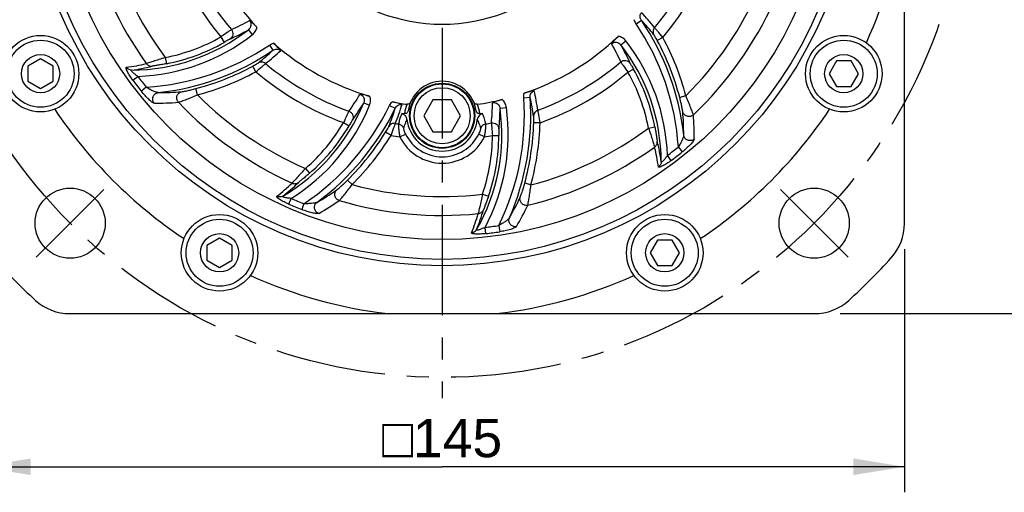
# Model space of a CAD drawing. Header units: millimetres. Extents: x 0 to 420, y 0 to 297.
# Tile 39 of 44: x 299 to 376, y 142 to 179. Entities that reach past the tile are written whole.
import ezdxf
from ezdxf.enums import TextEntityAlignment as Align

# ---------------------------------------------------------------- set-up
doc = ezdxf.new("R2010")
doc.units = ezdxf.units.MM
doc.header["$LTSCALE"] = 23.1
doc.linetypes.add('CENTER', pattern=[0.6, 0.375, -0.075, 0.075, -0.075])
doc.layers.get('0').update_dxf_attribs({"linetype": 'CONTINUOUS'})
for name, color, linetype in [('AXIS', 7, 'CONTINUOUS'), ('COMPONENTS', 7, 'CONTINUOUS'), ('DIMENSION', 7, 'CONTINUOUS')]:
    doc.layers.add(name, color=color, linetype=linetype)
doc.styles.get("Standard").update_dxf_attribs({"font": 'arial.ttf'})
doc.styles.add('TEXTSTYLE_4', font='gdt')
doc.dimstyles.new('DIMSTYLE_3', dxfattribs={"dimtxt": 3, "dimasz": 4, "dimexe": 0.18, "dimexo": 0.0625, "dimgap": 0.09, "dimtad": 1, "dimlfac": 2, "dimdsep": 46, "dimtxsty": 'STANDARD', "dimblk": '_FILLED', "dimblk1": '_FILLED', "dimblk2": '_FILLED', "dimcen": 0.09, "dimadec": 0, "dimazin": 0, "dimtp": 0.5, "dimtm": 0.5, "dimtfac": 1, "dimtofl": 0, "dimtmove": 0, "dimatfit": 3, "dimldrblk": '_FILLED', "dimfxl": 1, "dimtolj": 1, "dimarcsym": 0})
doc.dimstyles.new('DIMSTYLE_5', dxfattribs={"dimtxt": 3, "dimasz": 4, "dimexe": 0.18, "dimexo": 0.0625, "dimgap": 0.09, "dimtad": 1, "dimtih": 1, "dimtoh": 1, "dimlfac": 2, "dimdsep": 46, "dimtxsty": 'STANDARD', "dimblk": '_FILLED', "dimblk1": '_FILLED', "dimblk2": '_FILLED', "dimcen": 0.09, "dimadec": 0, "dimazin": 0, "dimtol": 1, "dimtp": 0.2, "dimtm": 0.2, "dimtfac": 1, "dimtofl": 0, "dimtmove": 0, "dimatfit": 3, "dimldrblk": '_FILLED', "dimfxl": 1, "dimtolj": 1, "dimarcsym": 0})

# ---------------------------------------------------------------- blocks, each defined once
blk = doc.blocks.new('_FILLED')
at = {"color": 0, "linetype": 'BYBLOCK'}
blk.add_solid([(0, 0), (-1, 0.1625), (-1, -0.1625)], dxfattribs=at)
blk = doc.blocks.new('*D2')
at = {"layer": 'DIMENSION', "color": 2, "linetype": 'CONTINUOUS'}
for p, q in [((295.7, 161.486), (295.7, 142.428)), ((368.2, 161.486), (368.2, 142.428)), ((295.7, 144.428), (331.95, 144.428)), ((368.2, 144.428), (331.95, 144.428))]:
    blk.add_line(p, q, dxfattribs=at)
at = {"layer": 'DIMENSION', "color": 2, "linetype": 'CONTINUOUS', "xscale": 4, "yscale": 4, "zscale": 4, "rotation": 180}
blk.add_blockref('_FILLED', (295.7, 144.428), dxfattribs=at)
at = {"layer": 'DIMENSION', "color": 2, "linetype": 'CONTINUOUS', "xscale": 4, "yscale": 4, "zscale": 4}
blk.add_blockref('_FILLED', (368.2, 144.428), dxfattribs=at)
at = {"layer": 'DIMENSION', "color": 2, "linetype": 'CONTINUOUS', "insert": (331.95, 148.178), "char_height": 3, "width": 11.11757, "attachment_point": 2, "line_spacing_factor": 0.9, "style": 'TEXTSTYLE_4'}
blk.add_mtext('{\\Fgdt;o}\\Farial.ttf;145', dxfattribs=at)
blk = doc.blocks.new('*D3')
at = {"layer": 'DIMENSION', "color": 2, "linetype": 'CONTINUOUS'}
for p, q in [((346.709, 248.428), (382.2, 248.428)), ((380.2, 248.428), (380.2, 202.428)), ((380.2, 156.428), (380.2, 202.428)), ((363.143, 156.428), (382.2, 156.428))]:
    blk.add_line(p, q, dxfattribs=at)
at = {"layer": 'DIMENSION', "color": 2, "linetype": 'CONTINUOUS', "xscale": 4, "yscale": 4, "zscale": 4}
for p, rotation in [((380.2, 248.428), 90), ((380.2, 156.428), 270)]:
    blk.add_blockref('_FILLED', p, dxfattribs=dict(at, rotation=rotation))
at = {"layer": 'DIMENSION', "color": 2, "linetype": 'CONTINUOUS', "insert": (376.45, 202.428), "char_height": 3, "width": 6.99257, "attachment_point": 2, "rotation": 90, "line_spacing_factor": 0.9}
blk.add_mtext('184', dxfattribs=at)
blk = doc.blocks.new('*D12')
at = {"layer": 'DIMENSION', "color": 2, "linetype": 'CONTINUOUS'}
for p, q in [((291.714, 223.465), (265.399, 223.465)), ((292.215, 223.465), (291.714, 223.465)), ((299.342, 217.943), (292.215, 223.465))]:
    blk.add_line(p, q, dxfattribs=at)
at = {"layer": 'DIMENSION', "color": 2, "linetype": 'CONTINUOUS', "xscale": 4, "yscale": 4, "zscale": 4, "rotation": 322.2318302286}
blk.add_blockref('_FILLED', (299.342, 217.943), dxfattribs=at)
at = {"layer": 'DIMENSION', "color": 2, "linetype": 'CONTINUOUS', "style": 'TEXTSTYLE_4'}
for s, p in [('`', (282.892, 224.215)), ('n', (272.399, 224.215))]:
    blk.add_text(s, height=3, dxfattribs=at).set_placement(p, align=Align.RIGHT)
at = {"layer": 'DIMENSION', "color": 2, "linetype": 'CONTINUOUS'}
for s, p in [('165', (279.392, 224.215)), ('0.2', (288.714, 224.215))]:
    blk.add_text(s, height=3, dxfattribs=at).set_placement(p, align=Align.RIGHT)

msp = doc.modelspace()

# ---------------------------------------------------------------- linework, layer by layer
at = {"layer": 'AXIS', "color": 2, "linetype": 'CENTER'}
for p, q in [((331.9504, 192.67842), (331.9504, 149.81568)), ((302.78225, 163.51026), (305.4339, 166.16191)), ((361.11856, 163.51026), (358.46691, 166.16191)), ((302.78225, 163.51026), (300.1306, 160.85861)), ((361.11856, 163.51026), (363.77021, 160.85861))]:
    msp.add_line(p, q, dxfattribs=at)
msp.add_circle((331.9504, 192.67842), 41.25, dxfattribs=at)
at = {"layer": 'COMPONENTS', "color": 7, "linetype": 'CONTINUOUS'}
for p, q in [((368.2004, 163.48617), (368.2004, 221.87067)), ((300.46409, 176.37997), (299.46409, 175.80262)), ((301.46409, 175.80262), (300.46409, 176.37997)), ((362.85936, 176.22527), (362.28201, 175.22527)), ((364.01406, 176.22527), (362.85936, 176.22527)), ((364.59141, 175.22527), (364.01406, 176.22527)), ((299.46409, 175.80262), (299.46409, 174.64792)), ((301.46409, 174.64792), (301.46409, 175.80262)), ((299.46409, 174.64792), (300.46409, 174.07057)), ((300.46409, 174.07057), (301.46409, 174.64792)), ((362.28201, 175.22527), (362.85936, 174.22527)), ((364.01406, 174.22527), (364.59141, 175.22527)), ((362.85936, 174.22527), (364.01406, 174.22527)), ((331.22872, 173.17842), (330.50703, 171.92842)), ((332.67209, 173.17842), (331.22872, 173.17842)), ((333.39378, 171.92842), (332.67209, 173.17842)), ((330.50703, 171.92842), (331.22872, 170.67842)), ((332.67209, 170.67842), (333.39378, 171.92842)), ((331.22872, 170.67842), (332.67209, 170.67842)), ((314.49726, 162.34681), (313.49726, 161.76946)), ((315.49726, 161.76946), (314.49726, 162.34681)), ((348.8262, 162.19211), (348.24885, 161.19211)), ((349.9809, 162.19211), (348.8262, 162.19211)), ((350.55825, 161.19211), (349.9809, 162.19211)), ((313.49726, 161.76946), (313.49726, 160.61476)), ((315.49726, 160.61476), (315.49726, 161.76946)), ((313.49726, 160.61476), (314.49726, 160.03741)), ((314.49726, 160.03741), (315.49726, 160.61476)), ((348.24885, 161.19211), (348.8262, 160.19211)), ((349.9809, 160.19211), (350.55825, 161.19211)), ((348.8262, 160.19211), (349.9809, 160.19211)), ((302.75815, 156.42842), (361.14265, 156.42842))]:
    msp.add_line(p, q, dxfattribs=at)
at = {"layer": 'COMPONENTS', "color": 9, "linetype": 'CONTINUOUS'}
for p, q in [((347.15968, 179.13214), (347.57267, 179.41155)), ((316.75392, 178.66566), (317.06097, 178.27119)), ((314.609, 178.11348), (314.85664, 177.67931)), ((345.96316, 177.48193), (346.35763, 177.78899)), ((349.25003, 178.06388), (348.81033, 177.82619)), ((318.40412, 177.46914), (318.68354, 177.05615)), ((310.23503, 176.49689), (310.32927, 176.00603)), ((317.33587, 175.37879), (317.09818, 175.81849)), ((346.51534, 175.33701), (346.94951, 175.58466)), ((307.69835, 174.72191), (308.09409, 175.01491)), ((308.75084, 174.16075), (308.36601, 173.85358)), ((312.76123, 173.56887), (312.63374, 174.05217)), ((325.79624, 172.94477), (326.25939, 172.75668)), ((338.34889, 173.34236), (338.84625, 173.37784)), ((351.05995, 173.48924), (350.57665, 173.36175)), ((327.82362, 172.73365), (328.2721, 172.51571)), ((336.48756, 172.5115), (336.98271, 172.58018)), ((324.21477, 171.39411), (324.64632, 171.14193)), ((328.77978, 172.08349), (328.73147, 171.96877)), ((339.62505, 171.37204), (339.12542, 171.38605)), ((327.94366, 170.38923), (327.51796, 170.65118)), ((348.13193, 170.96304), (348.62279, 171.05728)), ((328.62676, 170.27719), (329.07283, 170.4988)), ((335.27405, 170.27719), (334.82797, 170.4988)), ((335.8933, 170.37785), (336.39313, 170.37523)), ((350.46807, 169.47886), (350.77524, 169.09402)), ((349.90691, 168.42637), (349.61391, 168.8221)), ((321.2351, 167.80712), (321.56214, 167.42914)), ((324.88686, 166.53448), (324.53481, 166.88928)), ((338.90517, 166.50533), (338.42288, 166.63657)), ((319.92577, 165.0016), (320.12198, 165.45322)), ((335.10633, 165.78159), (335.57855, 165.61777)), ((321.11783, 165.04187), (320.93814, 164.58343)), ((335.37517, 162.69727), (335.31929, 163.18649)), ((336.38739, 163.32818), (336.46099, 162.84131))]:
    msp.add_line(p, q, dxfattribs=at)
at = {"layer": 'COMPONENTS', "color": 7, "linetype": 'CONTINUOUS'}
for centre, radius in [((331.9504, 192.67842), 32.5), ((331.9504, 192.67842), 32), ((331.9504, 192.67842), 30.45592), ((300.46409, 175.22527), 3), ((300.46409, 175.22527), 2.625), ((363.43671, 175.22527), 3), ((363.43671, 175.22527), 2.625), ((300.46409, 175.22527), 1.5), ((363.43671, 175.22527), 1.5), ((331.9504, 171.92842), 2.55), ((331.9504, 171.92842), 2.5), ((331.9504, 171.92842), 2.2), ((302.78225, 163.51026), 2.75), ((361.11856, 163.51026), 2.75), ((314.49726, 161.19211), 3), ((314.49726, 161.19211), 2.625), ((349.40355, 161.19211), 3), ((349.40355, 161.19211), 2.625), ((314.49726, 161.19211), 1.5), ((349.40355, 161.19211), 1.5)]:
    msp.add_circle(centre, radius, dxfattribs=at)
for centre, radius, start, end in [((331.9504, 192.67842), 13.57746, 187.1292595, 352.8707472), ((331.9504, 192.67842), 36.5, 335.6768081, 353.2902027), ((331.9504, 192.67842), 20.04408, 198.7210036, 223.5876643), ((331.9504, 192.67842), 20.04408, 228.7210036, 253.5876643), ((331.9504, 192.67842), 20.04408, 288.7210036, 313.5876641), ((331.9504, 171.92842), 2.7, 8.1659031, 171.8340975), ((331.9504, 192.67842), 20.04408, 258.7210141, 262.1007974), ((331.9504, 192.67842), 20.04408, 277.8992027, 283.5876688), ((331.9504, 192.67842), 36.5, 213.6768081, 236.3231919), ((331.9504, 192.67842), 36.5, 303.6768081, 326.3231919), ((328.71696, 171.6537), 0.43429, 74.2057814, 81.1863624), ((331.9504, 171.3526), 3.25, 166.2343267, 167.0140248), ((331.9504, 192.67842), 20.79347, 261.2681845, 261.8266693), ((328.70763, 171.62052), 0.46876, 67.8293028, 74.21112), ((331.9504, 171.92842), 2.77187, 185.9373214, 354.06256), ((331.9504, 192.67842), 20.79347, 278.1733319, 278.7318144), ((331.9504, 171.3526), 3.25, 12.9859741, 13.7656722), ((364.2004, 163.48617), 4, 317.8490446, 360), ((331.9504, 192.67842), 47.5, 222.1509554, 227.8490446), ((331.9504, 192.67842), 47.5, 312.1509554, 317.8490446), ((331.9504, 192.67842), 36.5, 245.6768081, 263.2902027), ((331.9504, 192.67842), 36.5, 276.7097973, 294.3231919), ((302.75815, 160.42842), 4, 227.8490446, 270), ((361.14265, 160.42842), 4, 270, 312.1509554)]:
    msp.add_arc(centre, radius, start, end, dxfattribs=at)
at = {"layer": 'COMPONENTS', "color": 9, "linetype": 'CONTINUOUS'}
for centre, radius, start, end in [((331.9504, 192.67842), 28.55856, 193.5956102, 215.6764571), ((331.9504, 192.67842), 27.08135, 194.8808723, 216.6921657), ((331.9504, 192.67842), 21.66164, 320.2610208, 340.2641071), ((331.9504, 192.67842), 22.64645, 199.8092358, 220.0266847), ((331.9504, 192.67842), 21.66164, 200.2610208, 220.2641071), ((331.9504, 192.67842), 22.64645, 319.8092358, 340.0266847), ((331.9504, 192.67842), 27.08135, 314.8808724, 336.6921656), ((331.9504, 192.67842), 28.55856, 313.5956102, 335.6764571), ((332.41677, 165.97466), 20.6738, 38.4501484, 42.7983179), ((309.27331, 192.55137), 15.17424, 293.8998162, 299.9104301), ((330.99729, 168.19696), 19.51292, 3.763962, 34.0815554), ((330.99729, 168.19696), 20.01275, 6.3568868, 34.081581), ((332.96396, 165.91516), 19.88887, 38.3917108, 42.7336107), ((307.54812, 190.49237), 14.98725, 270.204313, 307.8969172), ((309.05587, 192.09957), 15.48321, 293.8159506, 299.8141369), ((307.54812, 190.49237), 15.48708, 272.020852, 307.8952782), ((307.54812, 190.49237), 14.25106, 280.8676225, 299.7002754), ((307.54812, 190.49237), 14.75089, 280.8676234, 299.7002754), ((332.07745, 170.00132), 15.17424, 23.8998162, 29.9104301), ((334.13645, 168.27614), 15.48708, 2.0211575, 37.8952782), ((330.99729, 168.19696), 20.24911, 14.7772933, 28.3944097), ((330.99729, 168.19696), 20.74894, 14.7772939, 28.3944098), ((307.46895, 193.63153), 19.51292, 273.7640039, 304.0815554), ((307.46895, 193.63153), 20.01275, 276.3566537, 304.081581), ((305.18715, 191.66486), 19.88887, 308.3917108, 312.7336107), ((305.24665, 192.21205), 20.6738, 308.4501484, 312.7983179), ((334.13645, 168.27614), 14.98725, 0.204313, 37.8969172), ((332.52925, 169.78388), 15.48321, 23.8159506, 29.8141369), ((305.41166, 189.35546), 13.74459, 277.4483632, 284.0637808), ((331.9504, 192.67842), 21.66164, 230.2610208, 250.2641071), ((331.9504, 192.67842), 21.66164, 290.2610208, 310.2641071), ((305.71445, 189.68185), 14.30169, 277.5823316, 284.1380607), ((307.46895, 193.63153), 20.24911, 284.7772933, 298.3944097), ((307.46895, 193.63153), 20.74894, 284.7772938, 298.3944098), ((331.9504, 192.67842), 22.64645, 229.8092358, 250.0266847), ((331.9504, 192.67842), 22.64645, 289.8092358, 310.0266847), ((334.13645, 168.27614), 14.25106, 10.8676223, 29.7002754), ((334.13645, 168.27614), 14.75089, 10.8676234, 29.7002754), ((331.9504, 192.67842), 30.17612, 216.5166915, 218.5965282), ((331.9504, 192.67842), 29.68371, 216.5170969, 218.5934274), ((309.76367, 194.99725), 21.25558, 269.787149, 274.7505357), ((319.00245, 169.31911), 20.67376, 8.4501479, 12.7983255), ((309.56948, 194.93464), 22.01477, 269.4795192, 274.423918), ((331.9504, 192.67842), 28.55856, 223.5956102, 245.676457), ((331.9504, 192.67842), 27.08135, 224.8808723, 246.6921657), ((311.91043, 178.5841), 14.98725, 300.2039549, 337.8969172), ((312.37499, 181.22984), 15.17424, 323.8998162, 329.9104301), ((312.41257, 180.72985), 15.48321, 323.8159514, 329.8141361), ((320.72188, 172.97595), 15.17424, 353.8998162, 359.9104301), ((318.88426, 171.95341), 19.51292, 333.7641958, 4.0815554), ((318.88426, 171.95341), 20.01275, 336.356512, 4.081581), ((319.44654, 168.99398), 19.88887, 8.3917107, 12.7336107), ((311.91043, 178.5841), 15.48708, 302.0208219, 337.8952784), ((310.27229, 181.26311), 19.51292, 303.764131, 334.0815554), ((310.27229, 181.26311), 20.01275, 306.3566038, 334.081581), ((309.27952, 178.41903), 19.88887, 338.3917107, 342.7336108), ((309.05746, 178.92265), 20.67379, 338.4501483, 342.7983191), ((331.88057, 171.68974), 2.91481, 157.0879937, 171.9850874), ((321.64244, 170.4524), 14.98725, 330.204313, 7.8969172), ((332.01977, 171.68961), 2.91529, 8.0161581, 22.9107828), ((321.64244, 170.4524), 15.48708, 332.0205969, 7.8952784), ((321.00443, 172.56174), 15.48321, 353.815951, 359.8141365), ((329.63843, 170.49206), 21.24872, 359.7862758, 4.7510475), ((311.91043, 178.5841), 14.25106, 310.8676224, 329.7002754), ((332.48804, 169.96469), 3.69689, 153.0233709, 164.4629042), ((331.41277, 169.96469), 3.69688, 15.537089, 26.9766354), ((318.88426, 171.95341), 20.24911, 344.7772933, 358.3944097), ((329.6706, 170.29627), 22.03837, 359.4835223, 4.4223418), ((311.91043, 178.5841), 14.75089, 310.8676234, 329.7002754), ((310.27229, 181.26311), 20.24911, 314.7772933, 328.3944097), ((331.9504, 192.67842), 21.66164, 260.2610208, 260.9145173), ((331.9504, 192.67842), 21.66164, 279.0854827, 280.2641071), ((318.88426, 171.95341), 20.74894, 344.7772939, 358.3944098), ((331.9504, 192.67842), 27.08135, 284.8808724, 306.6921657), ((310.27229, 181.26311), 20.74894, 314.7772938, 328.3944093), ((331.9504, 192.67842), 22.64645, 259.8092356, 261.5606599), ((331.9504, 171.92842), 3.71123, 206.4188514, 333.581153), ((331.9504, 171.92842), 3.21313, 206.4187702, 333.5812298), ((321.64244, 170.4524), 14.25106, 340.8676224, 359.7002754), ((331.9504, 192.67842), 22.64645, 278.4393406, 280.0266847), ((321.64244, 170.4524), 14.75089, 340.8676234, 359.7002754), ((334.94697, 166.44246), 14.30169, 7.5823316, 14.1380607), ((331.9504, 192.67842), 28.55856, 283.5956102, 305.6764571), ((335.27336, 166.13968), 13.74459, 7.4483632, 14.0637808), ((331.9504, 192.67842), 29.68371, 306.5171834, 308.5934129), ((331.9504, 192.67842), 30.17612, 306.5166915, 308.5965282), ((310.62862, 176.53133), 13.74465, 307.4483759, 314.0637625), ((310.72899, 176.96399), 14.29981, 307.5811099, 314.1380689), ((311.57585, 183.59453), 21.25715, 299.7873481, 304.7504139), ((331.9504, 192.67842), 27.08135, 254.8808723, 276.6921657), ((331.9504, 192.67842), 29.68371, 246.517089, 248.5934781), ((311.44292, 183.43714), 22.0091, 299.4785927, 304.4243251), ((331.9504, 192.67842), 28.55856, 253.5956102, 275.6764571), ((318.84484, 174.6256), 21.2601, 329.7877201, 334.7501843), ((331.9504, 192.67842), 30.17612, 246.5166915, 248.5965282), ((321.42753, 168.45913), 14.30168, 337.5823312, 344.138061), ((318.82032, 174.41672), 21.99867, 329.4768895, 334.4250792), ((321.5588, 168.03371), 13.74459, 337.4483632, 344.0637808), ((331.9504, 192.67842), 29.68371, 276.5170253, 278.5935006), ((331.9504, 192.67842), 30.17612, 276.5166915, 278.5965282)]:
    msp.add_arc(centre, radius, start, end, dxfattribs=at)
for points, knots in [([(347.57267, 179.41155), (347.51249, 179.49967), (347.44213, 179.71789), (347.51913, 179.93729), (347.58624, 180.02092)], [0, 0, 0, 0, 0.49878488, 1, 1, 1, 1]), ([(316.83986, 179.39826), (316.88566, 179.34681), (316.9554, 179.22218), (316.97095, 179.01068), (316.90116, 178.81205), (316.80784, 178.70725), (316.75392, 178.66566)], [0, 0, 0, 0, 0.25135094, 0.50205929, 0.75151229, 1, 1, 1, 1]), ([(315.42098, 178.67824), (315.38707, 178.65714), (315.29304, 178.59121), (315.02239, 178.40305), (314.78546, 178.23618), (314.609, 178.11348)], [0, 0, 0, 0, 0.12112312, 0.34811028, 1, 1, 1, 1]), ([(315.42095, 178.67821), (315.46623, 178.62375), (315.53438, 178.49408), (315.54768, 178.27654), (315.47096, 178.07348), (315.36719, 177.97178), (315.30799, 177.93479)], [0, 0, 0, 0, 0.25153371, 0.50259074, 0.75208484, 1, 1, 1, 1]), ([(317.06063, 178.27094), (317.15348, 178.34322), (317.31555, 178.52104), (317.40706, 178.74379), (317.43207, 178.85875)], [0, 0, 0, 0, 0.50003456, 1, 1, 1, 1]), ([(348.60744, 178.83032), (348.54344, 178.75433), (348.45931, 178.56001), (348.50394, 178.35246), (348.55252, 178.26683)], [0, 0, 0, 0, 0.50228165, 1, 1, 1, 1]), ([(349.25003, 178.06388), (349.11438, 178.23319), (348.92915, 178.46028), (348.71188, 178.71309), (348.63573, 178.80136), (348.60744, 178.83032)], [0, 0, 0, 0, 0.65063952, 0.87859557, 1, 1, 1, 1]), ([(315.30799, 177.9348), (315.28814, 177.92605), (315.23459, 177.8954), (315.08411, 177.81056), (314.95335, 177.73448), (314.85664, 177.67931)], [0, 0, 0, 0, 0.12542749, 0.35604249, 1, 1, 1, 1]), ([(345.23056, 177.56787), (345.28201, 177.61367), (345.40664, 177.68341), (345.61814, 177.69897), (345.81677, 177.62918), (345.92157, 177.53585), (345.96316, 177.48194)], [0, 0, 0, 0, 0.25135094, 0.50205929, 0.75151229, 1, 1, 1, 1]), ([(346.35788, 177.78864), (346.2856, 177.8815), (346.10778, 178.04357), (345.88503, 178.13507), (345.77007, 178.16008)], [0, 0, 0, 0, 0.50003456, 1, 1, 1, 1]), ([(348.81033, 177.82619), (348.75785, 177.92328), (348.68535, 178.05419), (348.59675, 178.19934), (348.56542, 178.25057), (348.55252, 178.26683)], [0, 0, 0, 0, 0.64834186, 0.87807729, 1, 1, 1, 1]), ([(318.68354, 177.05615), (318.77166, 177.11633), (318.98988, 177.18669), (319.20928, 177.10969), (319.29291, 177.04258)], [0, 0, 0, 0, 0.49878488, 1, 1, 1, 1]), ([(310.23503, 176.49689), (310.06773, 176.43992), (309.75023, 176.33457), (309.31627, 176.19915), (308.98936, 176.09786), (308.81199, 176.04585), (308.75162, 176.02285)], [0, 0, 0, 0, 0.34044218, 0.64439127, 0.87556909, 1, 1, 1, 1]), ([(308.75162, 176.02285), (308.80159, 175.9515), (308.94106, 175.83328), (309.12191, 175.80408), (309.20777, 175.81336)], [0, 0, 0, 0, 0.50218271, 1, 1, 1, 1]), ([(317.09818, 175.81849), (317.19527, 175.87097), (317.32618, 175.94347), (317.47132, 176.03207), (317.52256, 176.0634), (317.53882, 176.0763)], [0, 0, 0, 0, 0.64834186, 0.87807729, 1, 1, 1, 1]), ([(317.33587, 175.37879), (317.50517, 175.51444), (317.73227, 175.69967), (317.98507, 175.91694), (318.07335, 175.99309), (318.10231, 176.02137)], [0, 0, 0, 0, 0.65063952, 0.87859557, 1, 1, 1, 1]), ([(318.10231, 176.02137), (318.02632, 176.08538), (317.83199, 176.16951), (317.62444, 176.12488), (317.53882, 176.0763)], [0, 0, 0, 0, 0.50228165, 1, 1, 1, 1]), ([(345.95058, 176.14899), (345.97168, 176.11509), (346.03761, 176.02105), (346.22577, 175.75041), (346.39264, 175.51347), (346.51534, 175.33701)], [0, 0, 0, 0, 0.12112312, 0.34811028, 1, 1, 1, 1]), ([(345.95061, 176.14896), (346.00506, 176.19425), (346.13474, 176.26239), (346.35228, 176.27569), (346.55534, 176.19897), (346.65704, 176.09521), (346.69402, 176.036)], [0, 0, 0, 0, 0.25153371, 0.50259074, 0.75208484, 1, 1, 1, 1]), ([(346.69402, 176.036), (346.70277, 176.01616), (346.73342, 175.96261), (346.81826, 175.81212), (346.89434, 175.68136), (346.94951, 175.58466)], [0, 0, 0, 0, 0.12542749, 0.35604249, 1, 1, 1, 1]), ([(307.69835, 174.72191), (307.61621, 174.83278), (307.50031, 174.99957), (307.36284, 175.22279), (307.27814, 175.3754), (307.22163, 175.49307), (307.1896, 175.57566), (307.17431, 175.62521), (307.16654, 175.66569), (307.16594, 175.69649), (307.17419, 175.71971), (307.18733, 175.72606), (307.19341, 175.72685)], [0, 0, 0, 0, 0.35610538, 0.52362468, 0.67639147, 0.80638572, 0.86009725, 0.9048566, 0.94011087, 0.96598915, 0.98417818, 1, 1, 1, 1]), ([(307.6015, 175.50521), (307.52204, 175.50533), (307.35999, 175.54648), (307.23769, 175.66004), (307.19341, 175.72685)], [0, 0, 0, 0, 0.4978642, 1, 1, 1, 1]), ([(308.09409, 175.01492), (308.06019, 175.03779), (307.99323, 175.08421), (307.89557, 175.15597), (307.80261, 175.22897), (307.7171, 175.30175), (307.64527, 175.37098), (307.59716, 175.4258), (307.57652, 175.46419), (307.57085, 175.48657), (307.58271, 175.5031), (307.59501, 175.50477), (307.60146, 175.50521)], [0, 0, 0, 0, 0.16410702, 0.32692031, 0.48621994, 0.63847825, 0.77681193, 0.88782821, 0.92685709, 0.95366191, 0.97404585, 1, 1, 1, 1]), ([(310.32927, 176.00603), (310.20655, 175.98247), (309.97139, 175.93933), (309.64623, 175.88625), (309.3954, 175.8452), (309.2562, 175.82556), (309.20777, 175.81336)], [0, 0, 0, 0, 0.32940413, 0.63029123, 0.86832367, 1, 1, 1, 1]), ([(309.3695, 172.92078), (309.34498, 172.921), (309.28456, 172.94867), (309.18967, 173.01004), (309.07218, 173.10379), (308.88783, 173.26913), (308.6458, 173.51817), (308.45936, 173.73655), (308.36601, 173.85358)], [0, 0, 0, 0, 0.05318095, 0.13776049, 0.24793467, 0.37753395, 0.67530399, 1, 1, 1, 1]), ([(309.68462, 173.74181), (309.65769, 173.74036), (309.59469, 173.75323), (309.45249, 173.79738), (309.25194, 173.88383), (309.00233, 174.01075), (308.83465, 174.10848), (308.75085, 174.16076)], [0, 0, 0, 0, 0.07855326, 0.18399587, 0.43519162, 0.71226519, 1, 1, 1, 1]), ([(309.36945, 172.92085), (309.31289, 172.98905), (309.23565, 173.15993), (309.26447, 173.43619), (309.42671, 173.66029), (309.59824, 173.73167), (309.68464, 173.74183)], [0, 0, 0, 0, 0.25119267, 0.50342514, 0.75334288, 1, 1, 1, 1]), ([(311.26766, 172.98553), (311.20936, 173.04981), (311.12552, 173.21264), (311.13718, 173.48376), (311.27945, 173.71358), (311.44057, 173.79709), (311.524, 173.81469)], [0, 0, 0, 0, 0.25129322, 0.50329721, 0.7531041, 1, 1, 1, 1]), ([(311.524, 173.81469), (311.57511, 173.81893), (311.71412, 173.84385), (311.96365, 173.89125), (312.28303, 173.96298), (312.51352, 174.02045), (312.63374, 174.05217)], [0, 0, 0, 0, 0.13548937, 0.37238418, 0.67149985, 1, 1, 1, 1]), ([(338.84625, 173.37784), (338.83819, 173.48425), (338.88637, 173.70841), (339.06275, 173.85991), (339.16269, 173.89879)], [0, 0, 0, 0, 0.49878489, 1, 1, 1, 1]), ([(311.26759, 172.98546), (311.33425, 173.00336), (311.5169, 173.06831), (311.8502, 173.19013), (312.28277, 173.36301), (312.59673, 173.49651), (312.76123, 173.56887)], [0, 0, 0, 0, 0.1290844, 0.36200954, 0.66392412, 1, 1, 1, 1]), ([(325.50437, 173.62219), (325.56976, 173.60053), (325.69247, 173.52747), (325.81169, 173.35209), (325.85056, 173.14517), (325.82214, 173.00775), (325.79624, 172.94477)], [0, 0, 0, 0, 0.25135095, 0.50205929, 0.75151228, 1, 1, 1, 1]), ([(326.25922, 172.75629), (326.3035, 172.86531), (326.35494, 173.10035), (326.32281, 173.33901), (326.28699, 173.45107)], [0, 0, 0, 0, 0.50003456, 1, 1, 1, 1]), ([(335.89609, 172.95222), (335.96354, 172.96616), (336.10635, 172.96424), (336.29728, 172.87197), (336.43441, 172.71221), (336.47851, 172.57899), (336.48757, 172.5115)], [0, 0, 0, 0, 0.25135106, 0.50205945, 0.75151238, 1, 1, 1, 1]), ([(336.98276, 172.57976), (336.96659, 172.69631), (336.89362, 172.92558), (336.74647, 173.1162), (336.65942, 173.19534)], [0, 0, 0, 0, 0.50003459, 1, 1, 1, 1]), ([(350.81413, 172.25201), (350.80989, 172.30312), (350.78497, 172.44213), (350.73757, 172.69167), (350.66584, 173.01104), (350.60837, 173.24153), (350.57665, 173.36175)], [0, 0, 0, 0, 0.13548937, 0.37238418, 0.67149985, 1, 1, 1, 1]), ([(351.64336, 171.9956), (351.62546, 172.06227), (351.56051, 172.24492), (351.43869, 172.57821), (351.26581, 173.01079), (351.13231, 173.32474), (351.05995, 173.48924)], [0, 0, 0, 0, 0.1290844, 0.36200954, 0.66392412, 1, 1, 1, 1]), ([(324.63559, 172.2892), (324.61678, 172.25397), (324.56831, 172.14986), (324.428, 171.85158), (324.30625, 171.5886), (324.21477, 171.39411)], [0, 0, 0, 0, 0.12112312, 0.34811028, 1, 1, 1, 1]), ([(324.63558, 172.28916), (324.70202, 172.26464), (324.82588, 172.18641), (324.94616, 172.00467), (324.98125, 171.79045), (324.94224, 171.65049), (324.90946, 171.58886)], [0, 0, 0, 0, 0.25153371, 0.50259074, 0.75208484, 1, 1, 1, 1]), ([(328.2721, 172.51571), (328.31832, 172.61188), (328.47212, 172.78192), (328.70063, 172.82494), (328.80661, 172.80864)], [0, 0, 0, 0, 0.49878475, 1, 1, 1, 1]), ([(339.45178, 172.35709), (339.35835, 172.32329), (339.18833, 172.19706), (339.1232, 171.99501), (339.12247, 171.89656)], [0, 0, 0, 0, 0.50228165, 1, 1, 1, 1]), ([(339.62505, 171.37204), (339.59223, 171.58649), (339.54536, 171.87577), (339.48361, 172.20335), (339.4618, 172.31787), (339.45178, 172.35709)], [0, 0, 0, 0, 0.65063952, 0.87859557, 1, 1, 1, 1]), ([(351.64329, 171.99567), (351.57901, 171.93738), (351.41618, 171.85353), (351.14506, 171.86519), (350.91523, 172.00746), (350.83173, 172.16859), (350.81413, 172.25201)], [0, 0, 0, 0, 0.25129322, 0.50329721, 0.7531041, 1, 1, 1, 1]), ([(324.90946, 171.58886), (324.89665, 171.57136), (324.86559, 171.51805), (324.77769, 171.36932), (324.7025, 171.23806), (324.64632, 171.14193)], [0, 0, 0, 0, 0.12542749, 0.35604249, 1, 1, 1, 1]), ([(328.73147, 171.96877), (328.68594, 171.85883), (328.61263, 171.6332), (328.55393, 171.40376), (328.52986, 171.28854)], [0, 0, 0, 0, 0.50273589, 1, 1, 1, 1]), ([(335.37095, 171.28854), (335.34272, 171.42363), (335.28918, 171.62448), (335.20468, 171.88983), (335.14818, 172.01833), (335.12102, 172.08349)], [0, 0, 0, 0, 0.49603974, 0.74624683, 1, 1, 1, 1]), ([(339.12542, 171.38605), (339.12851, 171.49637), (339.13118, 171.64599), (339.12702, 171.81599), (339.1255, 171.87603), (339.12247, 171.89656)], [0, 0, 0, 0, 0.64834186, 0.87807729, 1, 1, 1, 1]), ([(327.51796, 170.65118), (327.57581, 170.74517), (327.65292, 170.87341), (327.73433, 171.02272), (327.76303, 171.07547), (327.77067, 171.09477)], [0, 0, 0, 0, 0.64834186, 0.87807729, 1, 1, 1, 1]), ([(328.28612, 171.32895), (328.18831, 171.34638), (327.97796, 171.32208), (327.82053, 171.17966), (327.77067, 171.09477)], [0, 0, 0, 0, 0.50228165, 1, 1, 1, 1]), ([(327.94366, 170.38923), (328.02246, 170.59136), (328.12651, 170.86532), (328.23681, 171.17988), (328.27519, 171.28997), (328.28612, 171.32895)], [0, 0, 0, 0, 0.65063952, 0.87859557, 1, 1, 1, 1]), ([(328.52986, 171.28854), (328.52702, 171.27331), (328.52513, 171.23204), (328.52497, 171.11331), (328.53768, 170.90626), (328.56964, 170.60969), (328.60497, 170.39186), (328.62676, 170.27718)], [0, 0, 0, 0, 0.04565879, 0.12113374, 0.35022605, 0.6560486, 1, 1, 1, 1]), ([(328.52985, 171.2885), (328.61862, 171.27417), (328.79117, 171.19638), (328.89774, 171.03959), (328.92624, 170.95494)], [0, 0, 0, 0, 0.50166502, 1, 1, 1, 1]), ([(328.92624, 170.95494), (328.9214, 170.93763), (328.93263, 170.88214), (328.95524, 170.78255), (329.00416, 170.64716), (329.04753, 170.54972), (329.07283, 170.4988)], [0, 0, 0, 0, 0.11181844, 0.33567004, 0.6463422, 1, 1, 1, 1]), ([(334.82797, 170.4988), (334.85327, 170.54972), (334.89665, 170.64716), (334.94556, 170.78255), (334.96818, 170.88214), (334.97941, 170.93763), (334.97456, 170.95494)], [0, 0, 0, 0, 0.35365757, 0.66433045, 0.88817975, 1, 1, 1, 1]), ([(335.37095, 171.28854), (335.28217, 171.27421), (335.10962, 171.1964), (335.00306, 171.0396), (334.97456, 170.95494)], [0, 0, 0, 0, 0.50166431, 1, 1, 1, 1]), ([(335.27405, 170.27718), (335.29583, 170.39186), (335.33117, 170.60969), (335.36312, 170.90626), (335.37584, 171.11331), (335.37567, 171.23204), (335.37378, 171.27331), (335.37095, 171.28854)], [0, 0, 0, 0, 0.34395119, 0.64977395, 0.87886466, 0.9543402, 1, 1, 1, 1]), ([(335.8102, 171.36343), (335.81152, 171.32352), (335.8216, 171.20911), (335.84923, 170.88065), (335.87528, 170.59202), (335.8933, 170.37785)], [0, 0, 0, 0, 0.12112312, 0.34811028, 1, 1, 1, 1]), ([(335.81021, 171.36339), (335.88001, 171.37537), (336.02638, 171.36956), (336.22143, 171.2723), (336.35893, 171.10433), (336.39512, 170.96362), (336.39755, 170.89385)], [0, 0, 0, 0, 0.25153371, 0.50259074, 0.75208484, 1, 1, 1, 1]), ([(336.39755, 170.89385), (336.3952, 170.87229), (336.39496, 170.81059), (336.3932, 170.63785), (336.39371, 170.48657), (336.39313, 170.37523)], [0, 0, 0, 0, 0.12542749, 0.35604249, 1, 1, 1, 1]), ([(348.13193, 170.96304), (348.1889, 170.79574), (348.29425, 170.47824), (348.42967, 170.04428), (348.53096, 169.71737), (348.58297, 169.54), (348.60597, 169.47964)], [0, 0, 0, 0, 0.34044218, 0.64439127, 0.87556909, 1, 1, 1, 1]), ([(348.62279, 171.05728), (348.64635, 170.93457), (348.68949, 170.69941), (348.74257, 170.37425), (348.78362, 170.12341), (348.80325, 169.98422), (348.81546, 169.93578)], [0, 0, 0, 0, 0.32940413, 0.63029123, 0.86832367, 1, 1, 1, 1]), ([(348.60597, 169.47964), (348.67732, 169.52961), (348.79554, 169.66908), (348.82474, 169.84993), (348.81546, 169.93578)], [0, 0, 0, 0, 0.50218271, 1, 1, 1, 1]), ([(350.88701, 170.41263), (350.88846, 170.38571), (350.87559, 170.3227), (350.83144, 170.1805), (350.74499, 169.97995), (350.61807, 169.73034), (350.52034, 169.56267), (350.46806, 169.47886)], [0, 0, 0, 0, 0.07855326, 0.18399587, 0.43519162, 0.71226519, 1, 1, 1, 1]), ([(351.70808, 170.09762), (351.70786, 170.0731), (351.68022, 170.0127), (351.61886, 169.91781), (351.52513, 169.80031), (351.35978, 169.61593), (351.11071, 169.37386), (350.89229, 169.18739), (350.77524, 169.09402)], [0, 0, 0, 0, 0.05316663, 0.13772018, 0.24788161, 0.37748092, 0.67527066, 1, 1, 1, 1]), ([(351.70797, 170.09746), (351.63977, 170.0409), (351.46889, 169.96367), (351.19263, 169.99249), (350.96853, 170.15472), (350.89715, 170.32625), (350.88699, 170.41266)], [0, 0, 0, 0, 0.25119267, 0.50342514, 0.75334288, 1, 1, 1, 1]), ([(349.90691, 168.42637), (349.79604, 168.34422), (349.62925, 168.22832), (349.40603, 168.09085), (349.25342, 168.00615), (349.13575, 167.94964), (349.05316, 167.91761), (349.00361, 167.90232), (348.96313, 167.89455), (348.93233, 167.89395), (348.90911, 167.9022), (348.90276, 167.91534), (348.90197, 167.92142)], [0, 0, 0, 0, 0.35610538, 0.52362468, 0.67639147, 0.80638572, 0.86009725, 0.9048566, 0.94011087, 0.96598915, 0.98417818, 1, 1, 1, 1]), ([(349.12361, 168.32951), (349.12349, 168.25005), (349.08234, 168.08801), (348.96878, 167.9657), (348.90197, 167.92142)], [0, 0, 0, 0, 0.4978642, 1, 1, 1, 1]), ([(349.6139, 168.8221), (349.59103, 168.78821), (349.54461, 168.72124), (349.47285, 168.62358), (349.39985, 168.53062), (349.32707, 168.44512), (349.25784, 168.37329), (349.20302, 168.32517), (349.16463, 168.30453), (349.14225, 168.29886), (349.12572, 168.31073), (349.12405, 168.32302), (349.12361, 168.32947)], [0, 0, 0, 0, 0.16410702, 0.32692031, 0.48621994, 0.63847825, 0.77681193, 0.88782821, 0.92685709, 0.95366191, 0.97404585, 1, 1, 1, 1]), ([(321.2351, 167.80712), (321.1187, 167.67413), (320.89641, 167.42414), (320.5883, 167.08988), (320.35583, 166.83871), (320.22823, 166.70498), (320.18745, 166.65489)], [0, 0, 0, 0, 0.34044218, 0.64439127, 0.87556909, 1, 1, 1, 1]), ([(321.56214, 167.42914), (321.46765, 167.34738), (321.28557, 167.19244), (321.03051, 166.98389), (320.8338, 166.82292), (320.72308, 166.73632), (320.68723, 166.70153)], [0, 0, 0, 0, 0.32940413, 0.63029123, 0.86832367, 1, 1, 1, 1]), ([(323.69248, 166.12875), (323.73462, 166.15797), (323.84255, 166.24906), (324.03495, 166.41487), (324.27568, 166.63668), (324.44655, 166.80171), (324.53481, 166.88928)], [0, 0, 0, 0, 0.13548937, 0.37238418, 0.67149985, 1, 1, 1, 1]), ([(320.18745, 166.65489), (320.26641, 166.61808), (320.4463, 166.58543), (320.61752, 166.65057), (320.68723, 166.70153)], [0, 0, 0, 0, 0.50218271, 1, 1, 1, 1]), ([(323.88507, 165.2825), (323.80244, 165.30902), (323.64842, 165.40812), (323.52295, 165.64874), (323.53124, 165.91891), (323.62903, 166.0718), (323.69249, 166.12875)], [0, 0, 0, 0, 0.25129322, 0.50329721, 0.7531041, 1, 1, 1, 1]), ([(323.88504, 165.28241), (323.93382, 165.33125), (324.05953, 165.47881), (324.28726, 165.75096), (324.57544, 166.11697), (324.78059, 166.38956), (324.88686, 166.53448)], [0, 0, 0, 0, 0.1290844, 0.36200954, 0.66392412, 1, 1, 1, 1]), ([(338.07367, 165.55677), (338.09555, 165.60315), (338.14347, 165.736), (338.2272, 165.9758), (338.32476, 166.28825), (338.39023, 166.5166), (338.42288, 166.63657)], [0, 0, 0, 0, 0.13548937, 0.37238418, 0.67149985, 1, 1, 1, 1]), ([(338.6636, 164.9201), (338.68142, 164.98678), (338.71651, 165.17743), (338.77765, 165.52699), (338.84422, 165.98805), (338.88559, 166.32669), (338.90517, 166.50533)], [0, 0, 0, 0, 0.1290844, 0.36200954, 0.66392412, 1, 1, 1, 1]), ([(319.92577, 165.0016), (319.79919, 165.05654), (319.61543, 165.14304), (319.38476, 165.26762), (319.23511, 165.35743), (319.12733, 165.43108), (319.0583, 165.48659), (319.02028, 165.52186), (318.99331, 165.55303), (318.97739, 165.5794), (318.97292, 165.60364), (318.98113, 165.61571), (318.986, 165.61943)], [0, 0, 0, 0, 0.3561039, 0.52362342, 0.67639086, 0.80638564, 0.8600974, 0.90485673, 0.94011094, 0.96598915, 0.98417821, 1, 1, 1, 1]), ([(319.45025, 165.63154), (319.38137, 165.59191), (319.22046, 165.54651), (319.05775, 165.58371), (318.986, 165.61943)], [0, 0, 0, 0, 0.4978643, 1, 1, 1, 1]), ([(320.12198, 165.45322), (320.08119, 165.45608), (319.99999, 165.4628), (319.87953, 165.47611), (319.76252, 165.49285), (319.65208, 165.51313), (319.55526, 165.53717), (319.48618, 165.56059), (319.44911, 165.58351), (319.43301, 165.60006), (319.43502, 165.62031), (319.44484, 165.62791), (319.4502, 165.63151)], [0, 0, 0, 0, 0.16410643, 0.32691934, 0.48621872, 0.6384775, 0.77681152, 0.88782808, 0.92685704, 0.95366194, 0.97404585, 1, 1, 1, 1]), ([(335.10633, 165.78159), (335.07202, 165.60822), (335.0045, 165.28058), (334.9048, 164.83705), (334.82906, 164.50329), (334.78542, 164.32368), (334.77515, 164.2599)], [0, 0, 0, 0, 0.34044218, 0.64439127, 0.87556909, 1, 1, 1, 1]), ([(335.57855, 165.61777), (335.53759, 165.49972), (335.45737, 165.27449), (335.34076, 164.96635), (335.25089, 164.7286), (335.1983, 164.59824), (335.18465, 164.55019)], [0, 0, 0, 0, 0.32940413, 0.63029123, 0.86832367, 1, 1, 1, 1]), ([(338.66357, 164.92019), (338.57876, 164.90184), (338.39582, 164.91065), (338.16685, 165.0563), (338.03895, 165.29443), (338.04719, 165.47572), (338.07367, 165.55677)], [0, 0, 0, 0, 0.25129322, 0.50329721, 0.7531041, 1, 1, 1, 1]), ([(322.27356, 164.27734), (322.25221, 164.26527), (322.18605, 164.25904), (322.07319, 164.26474), (321.92456, 164.28719), (321.68224, 164.3382), (321.34813, 164.43286), (321.07749, 164.52876), (320.93814, 164.58343)], [0, 0, 0, 0, 0.05318392, 0.13776893, 0.24794573, 0.37754484, 0.67531054, 1, 1, 1, 1]), ([(322.13597, 165.14594), (322.11338, 165.13123), (322.05238, 165.11086), (321.90716, 165.078), (321.69025, 165.05259), (321.41062, 165.0377), (321.21655, 165.0385), (321.11783, 165.04188)], [0, 0, 0, 0, 0.0785532, 0.18399571, 0.43519136, 0.71226492, 1, 1, 1, 1]), ([(322.27351, 164.27738), (322.19043, 164.30817), (322.0381, 164.41754), (321.92493, 164.67119), (321.95338, 164.94639), (322.06623, 165.09397), (322.13598, 165.14597)], [0, 0, 0, 0, 0.25119267, 0.50342514, 0.75334288, 1, 1, 1, 1]), ([(334.77515, 164.2599), (334.86193, 164.2675), (335.03405, 164.32918), (335.14976, 164.4712), (335.18465, 164.55019)], [0, 0, 0, 0, 0.50218271, 1, 1, 1, 1]), ([(337.2171, 163.92738), (337.20488, 163.90334), (337.16224, 163.8552), (337.0529, 163.75413), (336.87776, 163.62368), (336.64304, 163.47096), (336.47457, 163.37462), (336.38739, 163.32819)], [0, 0, 0, 0, 0.07855351, 0.18399601, 0.43519191, 0.71226549, 1, 1, 1, 1]), ([(337.77048, 163.24395), (337.68314, 163.22907), (337.49653, 163.24762), (337.2717, 163.41071), (337.15874, 163.66326), (337.18268, 163.8475), (337.21709, 163.92741)], [0, 0, 0, 0, 0.25119267, 0.50342515, 0.75334288, 1, 1, 1, 1]), ([(334.64838, 163.00504), (334.60854, 162.93628), (334.49189, 162.81652), (334.33239, 162.76739), (334.2524, 162.76245)], [0, 0, 0, 0, 0.49786411, 1, 1, 1, 1]), ([(335.31929, 163.18649), (335.28253, 163.16858), (335.20885, 163.13379), (335.09787, 163.08509), (334.98817, 163.04109), (334.88239, 163.00343), (334.78652, 162.97584), (334.71498, 162.96158), (334.67142, 162.9629), (334.6492, 162.96918), (334.64082, 162.98772), (334.64552, 162.9992), (334.64836, 163.00501)], [0, 0, 0, 0, 0.16410703, 0.32692035, 0.48622, 0.63847832, 0.77681199, 0.88782825, 0.92685711, 0.95366191, 0.97404584, 1, 1, 1, 1]), ([(337.77051, 163.24391), (337.75806, 163.22279), (337.70387, 163.18431), (337.60327, 163.13282), (337.46332, 163.07796), (337.22797, 163.00098), (336.89131, 162.9159), (336.609, 162.86364), (336.46099, 162.84131)], [0, 0, 0, 0, 0.0531896, 0.13778504, 0.24796697, 0.37756617, 0.67532453, 1, 1, 1, 1]), ([(335.37517, 162.69727), (335.23808, 162.68157), (335.03569, 162.66459), (334.77363, 162.65715), (334.59912, 162.6601), (334.46896, 162.66999), (334.38142, 162.68355), (334.33086, 162.69509), (334.29192, 162.7086), (334.26495, 162.72348), (334.24896, 162.74223), (334.25004, 162.75679), (334.2524, 162.76245)], [0, 0, 0, 0, 0.35610538, 0.52362468, 0.67639147, 0.80638572, 0.86009725, 0.9048566, 0.94011087, 0.96598915, 0.98417818, 1, 1, 1, 1])]:
    msp.add_open_spline(points, degree=3, knots=knots, dxfattribs=at)
at = {"layer": 'COMPONENTS', "color": 7, "linetype": 'CONTINUOUS'}
for points, knots in [([(317.43211, 178.85871), (317.37962, 178.91385), (317.19145, 179.10364), (316.98898, 179.27878), (316.83988, 179.39825)], [0, 0, 0, 0, 0.28492872, 1, 1, 1, 1]), ([(319.29283, 177.04265), (319.25515, 177.08593), (319.07741, 177.28707), (318.88549, 177.47586), (318.72688, 177.61509)], [0, 0, 0, 0, 0.21376835, 1, 1, 1, 1]), ([(345.77011, 178.16012), (345.71497, 178.10763), (345.52518, 177.91947), (345.35004, 177.71699), (345.23057, 177.56789)], [0, 0, 0, 0, 0.28492861, 1, 1, 1, 1]), ([(339.16259, 173.89876), (339.10627, 173.88776), (338.84321, 173.8344), (338.58374, 173.76259), (338.38386, 173.69485)], [0, 0, 0, 0, 0.21376836, 1, 1, 1, 1]), ([(326.28705, 173.45105), (326.21402, 173.47256), (325.95617, 173.54284), (325.69325, 173.59328), (325.50439, 173.62219)], [0, 0, 0, 0, 0.28492872, 1, 1, 1, 1]), ([(328.80651, 172.80866), (328.75224, 172.8273), (328.49774, 172.91262), (328.23713, 172.98016), (328.03016, 173.02143)], [0, 0, 0, 0, 0.21376827, 1, 1, 1, 1]), ([(329.46296, 172.97847), (329.44184, 172.92845), (329.36523, 172.83954), (329.24947, 172.81707), (329.19573, 172.82453)], [0, 0, 0, 0, 0.50019801, 1, 1, 1, 1]), ([(334.70508, 172.82453), (334.65133, 172.81707), (334.53558, 172.83954), (334.45897, 172.92845), (334.43785, 172.97847)], [0, 0, 0, 0, 0.49980211, 1, 1, 1, 1]), ([(336.65948, 173.19535), (336.58548, 173.17746), (336.32703, 173.1094), (336.07411, 173.02163), (335.89611, 172.95223)], [0, 0, 0, 0, 0.28492872, 1, 1, 1, 1]), ([(329.27778, 172.31192), (329.27304, 172.27889), (329.2503, 172.21393), (329.18224, 172.13821), (329.09185, 172.09506), (329.02575, 172.09163), (328.99423, 172.09615)], [0, 0, 0, 0, 0.25456546, 0.509689, 0.75712158, 1, 1, 1, 1]), ([(334.90657, 172.09615), (334.87479, 172.09159), (334.80807, 172.09516), (334.71758, 172.13895), (334.65014, 172.21479), (334.62772, 172.2792), (334.62303, 172.31192)], [0, 0, 0, 0, 0.24496269, 0.49463017, 0.74783366, 1, 1, 1, 1]), ([(329.1934, 171.64169), (329.18417, 171.73043), (329.11711, 171.90652), (328.96715, 172.02101), (328.88452, 172.05462)], [0, 0, 0, 0, 0.50002686, 1, 1, 1, 1]), ([(334.88001, 171.97177), (334.83189, 171.93079), (334.75091, 171.82907), (334.71395, 171.7046), (334.7074, 171.64169)], [0, 0, 0, 0, 0.49979654, 1, 1, 1, 1])]:
    msp.add_open_spline(points, degree=3, knots=knots, dxfattribs=at)
at = {"layer": 'COMPONENTS', "color": 9, "linetype": 'CONTINUOUS'}
for points in [[(347.15919, 179.1318), (347.09301, 179.22961), (347.04266, 179.34033), (347.01366, 179.4548)], [(318.40379, 177.46963), (318.50159, 177.53581), (318.61232, 177.58616), (318.72679, 177.61516)], [(338.34829, 173.34231), (338.33988, 173.4601), (338.35164, 173.58117), (338.38376, 173.6948)], [(327.82308, 172.73392), (327.8747, 172.84013), (327.94541, 172.9391), (328.03005, 173.02145)]]:
    msp.add_open_spline(points, degree=3, dxfattribs=at)
at = {"layer": 'COMPONENTS', "color": 7, "linetype": 'CONTINUOUS'}
for points in [[(335.01629, 172.05462), (334.96704, 172.03459), (334.92049, 172.00623), (334.88001, 171.97177)], [(335.1173, 172.08286), (335.08274, 172.07754), (335.04867, 172.0678), (335.01629, 172.05462)]]:
    msp.add_open_spline(points, degree=3, dxfattribs=at)

# ---------------------------------------------------------------- dimensions: what is measured, and where the dimension line sits
at = {"layer": 'DIMENSION', "color": 2, "linetype": 'CONTINUOUS'}
dim = msp.add_linear_dim(base=(380.2004, 156.42842), p1=(346.70851, 248.42842), p2=(363.14265, 156.42842), angle=270, dimstyle='DIMSTYLE_3', dxfattribs=at)
dim.commit()
dim.dimension.update_dxf_attribs({"geometry": '*D3', "text_midpoint": (379.517, 199.30275), "dimtype": 160})
dim = msp.add_diameter_dim_2p(p1=(299.34247, 217.94272), p2=(364.55834, 167.41411), dimstyle='DIMSTYLE_5', dxfattribs=at)
dim.commit()
dim.dimension.update_dxf_attribs({"geometry": '*D12', "text_midpoint": (273.64567, 225.71485), "dimtype": 163})
dim = msp.add_linear_dim(base=(368.2004, 144.42842), p1=(295.7004, 161.48617), p2=(368.2004, 161.48617), text='{\\Fgdt;o}<>', dimstyle='DIMSTYLE_3', dxfattribs=at)
dim.commit()
dim.dimension.update_dxf_attribs({"geometry": '*D2', "text_midpoint": (329.17101, 146.67842), "dimtype": 160})

doc.saveas('drawing.dxf')
